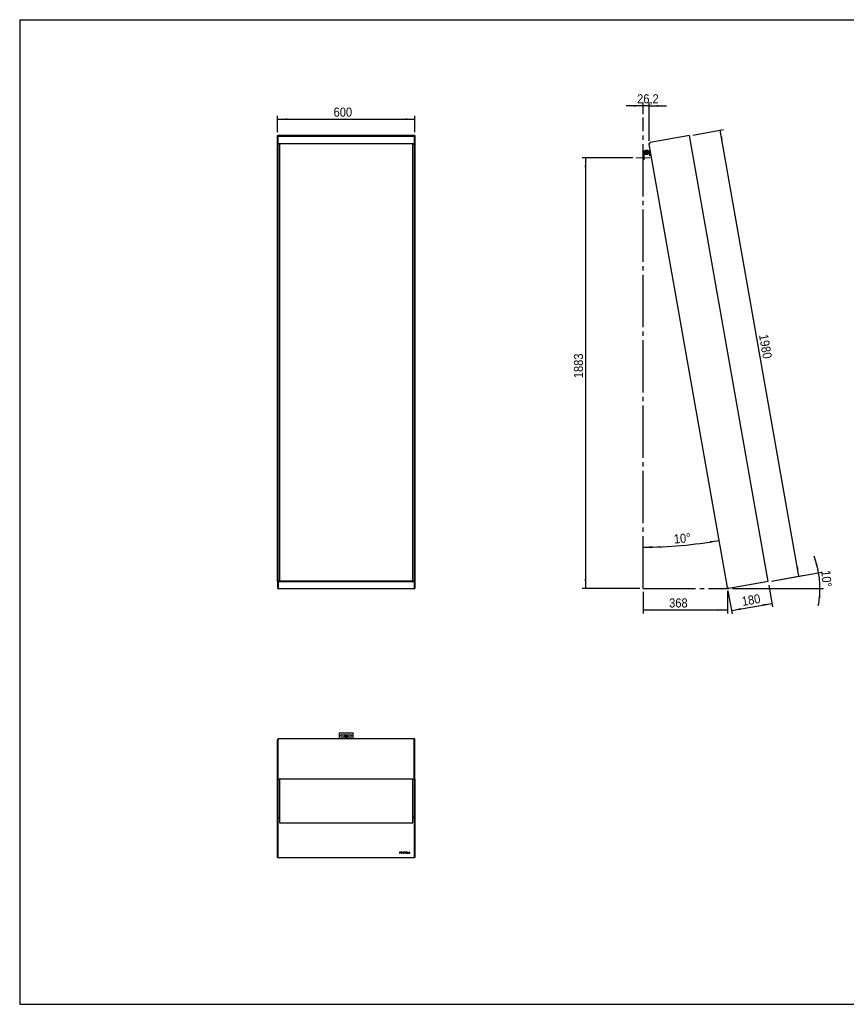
# Model space of a CAD drawing. Header units: millimetres. Extents: x 317 to 6467, y 246 to 4551.
# Tile 1 of 2: x 317 to 3929, y 246 to 4551. Entities that reach past the tile are written whole.
import ezdxf

# ---------------------------------------------------------------- set-up
doc = ezdxf.new("R2010")
doc.units = ezdxf.units.MM
doc.header["$LTSCALE"] = 15
doc.linetypes.add('SLD-Centro', pattern=[19.05, 15.24, -1.27, 1.27, -1.27])
doc.linetypes.add('SLD-Solido', pattern=[0])
for name, color, linetype in [('PIEGHE', 6, 'SLD-Centro'), ('QUOTE', 1, 'SLD-Solido'), ('SCHIZZI', 9, 'Continuous')]:
    doc.layers.add(name, color=color, linetype=linetype)
doc.styles.add('SLDTEXTSTYLE0', font='GOTHIC.TTF', dxfattribs={"width": 0.913})
doc.dimstyles.new('SLDDIMSTYLE0', dxfattribs={"dimtxt": 39.6875, "dimasz": 42, "dimexe": 0, "dimexo": 0.0625, "dimgap": 9.921875, "dimtad": 1, "dimdec": 1, "dimrnd": 1e-09, "dimzin": 12, "dimdsep": 46, "dimtxsty": 'SLDTEXTSTYLE0', "dimsah": 1, "dimcen": 0.09, "dimadec": 0, "dimazin": 3, "dimtfac": 1, "dimtdec": 1, "dimtofl": 0, "dimtmove": 0, "dimatfit": 3, "dimfxl": 1, "dimfrac": 2, "dimtolj": 1, "dimtzin": 12, "dimarcsym": 0})
doc.dimstyles.new('SLDDIMSTYLE1', dxfattribs={"dimtxt": 39.6875, "dimasz": 42, "dimexe": 0, "dimexo": 0.0625, "dimgap": 9.921875, "dimtad": 1, "dimdec": 1, "dimrnd": 1e-09, "dimzin": 12, "dimdsep": 46, "dimtxsty": 'SLDTEXTSTYLE0', "dimsah": 1, "dimcen": 0.09, "dimadec": 0, "dimazin": 3, "dimtfac": 1, "dimtdec": 1, "dimtmove": 0, "dimatfit": 0, "dimfxl": 1, "dimfrac": 2, "dimtolj": 1, "dimtzin": 12, "dimarcsym": 0})
doc.dimstyles.new('SLDDIMSTYLE2', dxfattribs={"dimtxt": 39.6875, "dimasz": 42, "dimexe": 0, "dimexo": 0.0625, "dimgap": 9.921875, "dimtad": 1, "dimdec": 4, "dimlfac": 15, "dimzin": 12, "dimdsep": 46, "dimtxsty": 'SLDTEXTSTYLE0', "dimsah": 1, "dimcen": 0.09, "dimadec": 1, "dimazin": 3, "dimtfac": 1, "dimtdec": 1, "dimtofl": 0, "dimtmove": 0, "dimatfit": 3, "dimfxl": 1, "dimfrac": 2, "dimtolj": 1, "dimtzin": 12, "dimarcsym": 0})
doc.dimstyles.new('SLDDIMSTYLE3', dxfattribs={"dimtxt": 39.6875, "dimasz": 42, "dimexe": 0, "dimexo": 0.0625, "dimgap": 9.921875, "dimtad": 1, "dimdec": 0, "dimrnd": 1e-09, "dimzin": 12, "dimdsep": 46, "dimtxsty": 'SLDTEXTSTYLE0', "dimsah": 1, "dimcen": 0.09, "dimadec": 0, "dimazin": 3, "dimtfac": 1, "dimtdec": 0, "dimtofl": 0, "dimtmove": 0, "dimatfit": 3, "dimfxl": 1, "dimfrac": 2, "dimtolj": 1, "dimtzin": 12, "dimarcsym": 0})

# ---------------------------------------------------------------- blocks, each defined once
blk = doc.blocks.new('_D')
at = {"layer": 'QUOTE', "transparency": 16777216}
for p, q in [((1444.1, 4058.7), (1444.1, 4130.8)), ((1444.1, 4116), (2044.1, 4116)), ((2044.1, 4058.7), (2044.1, 4130.8))]:
    blk.add_line(p, q, dxfattribs=at)
for points in [[(1444.1, 4116), (1486.1, 4112.3), (1486.1, 4119.8)], [(2044.1, 4116), (2002.1, 4119.8), (2002.1, 4112.3)]]:
    blk.add_solid(points, dxfattribs=at)
at = {"layer": 'QUOTE', "transparency": 16777216, "insert": (1688.7, 4166.7), "char_height": 39.69, "attachment_point": 1, "style": 'SLDTEXTSTYLE0'}
blk.add_mtext('600', dxfattribs=at)
blk = doc.blocks.new('_D_1')
at = {"layer": 'QUOTE', "transparency": 16777216}
for p, q in [((3041.2, 4138), (3041.2, 4189.3)), ((3067.4, 4021.8), (3067.4, 4189.3)), ((3041.2, 4174.3), (2966.2, 4174.3)), ((3067.4, 4174.3), (3041.2, 4174.3)), ((3067.4, 4174.3), (3142.4, 4174.3))]:
    blk.add_line(p, q, dxfattribs=at)
for points in [[(3041.2, 4174.3), (2999.2, 4178.1), (2999.2, 4170.6)], [(3067.4, 4174.3), (3109.4, 4170.6), (3109.4, 4178.1)]]:
    blk.add_solid(points, dxfattribs=at)
at = {"layer": 'QUOTE', "transparency": 16777216, "insert": (3014.7, 4225), "char_height": 39.69, "attachment_point": 1, "style": 'SLDTEXTSTYLE0'}
blk.add_mtext('26,2', dxfattribs=at)
blk = doc.blocks.new('_D_2')
at = {"layer": 'QUOTE', "transparency": 16777216}
blk.add_arc((3041.2, 4155.6), 1910.6, 270, 280, dxfattribs=at)
for points in [[(3041.2, 2244.9), (3083.2, 2241.7), (3083.1, 2249.2)], [(3372.9, 2274), (3330.9, 2270.8), (3332.1, 2263.4)]]:
    blk.add_solid(points, dxfattribs=at)
at = {"layer": 'QUOTE', "transparency": 16777216, "insert": (3173.5, 2299.9), "char_height": 39.69, "attachment_point": 1, "rotation": 5.309, "style": 'SLDTEXTSTYLE0'}
blk.add_mtext('10°', dxfattribs=at)
blk = doc.blocks.new('_D_3')
at = {"layer": 'QUOTE', "transparency": 16777216}
for p, q in [((3602.2, 2096.7), (3822.2, 2135.4)), ((3431.1, 2063.8), (3828.4, 2063.8))]:
    blk.add_line(p, q, dxfattribs=at)
for start, end in [(10, 20.7793), (0, 10), (349.2207, 0)]:
    blk.add_arc((3416.1, 2063.8), 397.3, start, end, dxfattribs=at)
for points in [[(3807.4, 2132.8), (3801.6, 2174.6), (3794.3, 2172.9)], [(3813.4, 2063.8), (3807.5, 2022.1), (3815, 2021.7)]]:
    blk.add_solid(points, dxfattribs=at)
at = {"layer": 'QUOTE', "transparency": 16777216, "insert": (3858.4, 2145.5), "char_height": 39.69, "attachment_point": 1, "rotation": 275.375, "style": 'SLDTEXTSTYLE0'}
blk.add_mtext('10°', dxfattribs=at)
blk = doc.blocks.new('_D_4')
at = {"layer": 'QUOTE', "transparency": 16777216}
for p, q in [((2996.2, 3946.8), (2774.3, 3946.8)), ((2789.3, 3946.8), (2789.3, 2063.8)), ((3026.2, 2063.8), (2774.3, 2063.8))]:
    blk.add_line(p, q, dxfattribs=at)
for points in [[(2789.3, 3946.8), (2785.5, 3904.8), (2793, 3904.8)], [(2789.3, 2063.8), (2793, 2105.8), (2785.5, 2105.8)]]:
    blk.add_solid(points, dxfattribs=at)
at = {"layer": 'QUOTE', "transparency": 16777216, "insert": (2738.6, 2983.7), "char_height": 39.69, "attachment_point": 1, "rotation": 90, "style": 'SLDTEXTSTYLE0'}
blk.add_mtext('1883', dxfattribs=at)
blk = doc.blocks.new('_D_5')
at = {"layer": 'QUOTE', "transparency": 16777216}
for p, q in [((3041.2, 2048.8), (3041.2, 1955)), ((3409.1, 2053.7), (3409.1, 1955)), ((3409.1, 1970), (3041.2, 1970))]:
    blk.add_line(p, q, dxfattribs=at)
for points in [[(3041.2, 1970), (3083.2, 1966.2), (3083.2, 1973.7)], [(3409.1, 1970), (3367.1, 1973.7), (3367.1, 1966.2)]]:
    blk.add_solid(points, dxfattribs=at)
at = {"layer": 'QUOTE', "transparency": 16777216, "insert": (3154.6, 2020.7), "char_height": 39.69, "attachment_point": 1, "style": 'SLDTEXTSTYLE0'}
blk.add_mtext('368', dxfattribs=at)
blk = doc.blocks.new('_D_6')
at = {"layer": 'QUOTE', "transparency": 16777216}
for p, q in [((3590, 2079.3), (3606.8, 1984)), ((3411.7, 2053.9), (3429.6, 1952.8)), ((3427, 1967.5), (3604.2, 1998.8))]:
    blk.add_line(p, q, dxfattribs=at)
for points in [[(3604.2, 1998.8), (3562.2, 1995.2), (3563.5, 1987.8)], [(3427, 1967.5), (3469, 1971.1), (3467.7, 1978.5)]]:
    blk.add_solid(points, dxfattribs=at)
at = {"layer": 'QUOTE', "transparency": 16777216, "insert": (3469.3, 2026.5), "char_height": 39.69, "attachment_point": 1, "rotation": 10, "style": 'SLDTEXTSTYLE0'}
blk.add_mtext('180', dxfattribs=at)
blk = doc.blocks.new('_D_7')
at = {"layer": 'QUOTE', "transparency": 16777216}
for p, q in [((3258.4, 4046.6), (3392.6, 4070.2)), ((3721.6, 2117.7), (3377.8, 4067.6)), ((3602.2, 2096.7), (3736.4, 2120.3))]:
    blk.add_line(p, q, dxfattribs=at)
for points in [[(3377.8, 4067.6), (3381.4, 4025.6), (3388.8, 4026.9)], [(3721.6, 2117.7), (3718, 2159.7), (3710.6, 2158.4)]]:
    blk.add_solid(points, dxfattribs=at)
at = {"layer": 'QUOTE', "transparency": 16777216, "insert": (3586, 3179.1), "char_height": 39.69, "attachment_point": 1, "rotation": 280, "style": 'SLDTEXTSTYLE0'}
blk.add_mtext('1980', dxfattribs=at)

msp = doc.modelspace()

# ---------------------------------------------------------------- linework, layer by layer
for p, q in [((1444.0832824, 4043.9716206), (1447.0832824, 4043.9716206)), ((1444.0832824, 2094.0522697), (1444.0832824, 4043.9716206)), ((1447.0832824, 2094.0522697), (1447.0832824, 4043.9716206)), ((2041.0832824, 4043.9716206), (1447.0832824, 4043.9716206)), ((1447.0832824, 4041.0171974), (1447.0832824, 4043.9716206)), ((2041.0832824, 4041.0171974), (1447.0832824, 4041.0171974)), ((1449.7937801, 4007.7095529), (1449.9491127, 4007.2248059)), ((1453.0832824, 4004.3726234), (1450.0832824, 4007.3270467)), ((1453.0832824, 4008.5401797), (1453.0832824, 2097.0066929)), ((2035.0832824, 4008.5401797), (1453.0832824, 4008.5401797)), ((2035.0832824, 2097.0066929), (2035.0832824, 4008.5401797)), ((2035.0832824, 4004.3726234), (2038.0832824, 4007.3270467)), ((2038.2174521, 4007.2248059), (2038.3727848, 4007.7095529)), ((2044.0832824, 4043.9716206), (2041.0832824, 4043.9716206)), ((2041.0832824, 4043.9716206), (2041.0832824, 2094.0522697)), ((2041.0832824, 4041.0171974), (2041.0832824, 4043.9716206)), ((2044.0832824, 4043.9716206), (2044.0832824, 2094.0522697)), ((3409.1374063, 2068.7044442), (3067.3977926, 4006.8061021)), ((3243.6212991, 4043.9716206), (3072.2647501, 4013.7568377)), ((3587.4446909, 2094.0522697), (3243.6212991, 4043.9716206)), ((3041.1698199, 3973.6233859), (3041.1698199, 3976.6233859)), ((3065.7231532, 3976.6233859), (3041.1698199, 3976.6233859)), ((3066.8461224, 3976.6233859), (3041.1698199, 3976.6233859)), ((3065.7231532, 3973.6233859), (3041.1698199, 3973.6233859)), ((3066.8461224, 3973.6233859), (3041.1698199, 3973.6233859)), ((3041.1698199, 3966.6233859), (3041.1698199, 3938.7833859)), ((3044.1698199, 3966.6233859), (3044.1698199, 3938.7833859)), ((3066.0098199, 3973.6233859), (3048.1698199, 3973.6233859)), ((3066.0098199, 3970.6233859), (3048.1698199, 3970.6233859)), ((3049.0098199, 3977.6233859), (3049.0098199, 3976.6233859)), ((3049.3764398, 3969.9233859), (3049.3764398, 3963.3233859)), ((3049.5043353, 3962.6233859), (3049.5240665, 3962.6233859)), ((3052.7311321, 3962.6233859), (3049.5240665, 3962.6233859)), ((3049.651962, 3969.9233859), (3049.651962, 3963.3233859)), ((3052.0098199, 3980.6233859), (3060.0098199, 3980.6233859)), ((3052.7311321, 3962.6233859), (3053.2061718, 3962.6233859)), ((3059.2366166, 3962.6233859), (3053.2061718, 3962.6233859)), ((3056.285342, 3969.9233859), (3056.285342, 3963.3233859)), ((3059.2366166, 3962.6233859), (3059.6919252, 3962.6233859)), ((3062.5153044, 3962.6233859), (3059.6919252, 3962.6233859)), ((3062.6431999, 3969.9233859), (3062.6431999, 3963.3233859)), ((3063.0098199, 3976.6233859), (3063.0098199, 3977.6233859)), ((3066.0098199, 3973.6233859), (3066.0098199, 3970.6233859)), ((3069.7231532, 3955.0700525), (3069.7231532, 3969.6233859)), ((3073.5075148, 3954.8798343), (3070.7853535, 3970.3179786)), ((3072.7231532, 3955.0700525), (3072.7231532, 3969.6233859)), ((3044.1698199, 3938.7833859), (3041.1698199, 3938.7833859)), ((3072.7231532, 3955.0700525), (3069.7231532, 3955.0700525)), ((3076.4619381, 3955.4007788), (3073.5075148, 3954.8798343)), ((1444.0832824, 2094.0522697), (1447.0832824, 2094.0522697)), ((1444.0832824, 2094.0522697), (1444.0832824, 2063.8374868)), ((1447.0832824, 2097.0066929), (2041.0832824, 2097.0066929)), ((1447.0832824, 2097.0066929), (1447.0832824, 2094.0522697)), ((1447.0832824, 2094.0522697), (1447.0832824, 2063.8374868)), ((1447.0832824, 2094.0522697), (2041.0832824, 2094.0522697)), ((2041.0832824, 2097.0066929), (2041.0832824, 2094.0522697)), ((2044.0832824, 2094.0522697), (2041.0832824, 2094.0522697)), ((2041.0832824, 2094.0522697), (2041.0832824, 2063.8374868)), ((2044.0832824, 2094.0522697), (2044.0832824, 2063.8374868)), ((3587.4446909, 2094.0522697), (3416.0881419, 2063.8374868)), ((1444.0832824, 2063.8374868), (1447.0832824, 2063.8374868)), ((1447.4163502, 2063.7463333), (2040.7502147, 2063.7463333)), ((2041.0832824, 2063.8374868), (2044.0832824, 2063.8374868)), ((1714.0832824, 1409.0257355), (1714.0832824, 1433.5790689)), ((1714.0832824, 1433.5790689), (1774.0832824, 1433.5790689)), ((1714.0832824, 1407.9027663), (1714.0832824, 1433.5790689)), ((1724.0832824, 1423.5790689), (1739.0261686, 1423.5790689)), ((1744.5183201, 1421.6187074), (1741.8069612, 1420.5556418)), ((1746.7946414, 1419.8021344), (1744.5183201, 1421.6187074)), ((1749.1403962, 1423.5790689), (1764.0832824, 1423.5790689)), ((1774.0832824, 1409.0257355), (1774.0832824, 1433.5790689)), ((1774.0832824, 1407.9027663), (1774.0832824, 1433.5790689)), ((1444.0832824, 1231.1275896), (1444.0832824, 1402.4841387)), ((1447.0832824, 1402.4841387), (1444.0832824, 1402.4841387)), ((1447.0832824, 1231.1275896), (1447.0832824, 1402.4841387)), ((2038.4163502, 1407.4422496), (1449.7502147, 1407.4422496)), ((1714.0832824, 1407.4422496), (1714.0832824, 1407.9027663)), ((1739.3531239, 1413.5790689), (1724.0832824, 1413.5790689)), ((1741.8069612, 1420.5556418), (1741.3719235, 1417.6760033)), ((1741.3719235, 1417.6760033), (1743.6482447, 1415.8594304)), ((1743.6482447, 1415.8594304), (1746.3596037, 1416.9224959)), ((1746.3596037, 1416.9224959), (1746.7946414, 1419.8021344)), ((1764.0832824, 1413.5790689), (1748.813441, 1413.5790689)), ((1774.0832824, 1407.4422496), (1774.0832824, 1407.9027663)), ((2041.0832824, 1231.1275896), (2041.0832824, 1402.4841387)), ((2044.0832824, 1402.4841387), (2041.0832824, 1402.4841387)), ((2044.0832824, 1231.1275896), (2044.0832824, 1402.4841387)), ((1444.0832824, 1231.1275896), (1447.0832824, 1231.1275896)), ((1444.0832824, 887.3041979), (1444.0832824, 1231.1275896)), ((1447.0832824, 887.3041979), (1447.0832824, 1231.1275896)), ((2041.0832824, 1231.1275896), (1447.0832824, 1231.1275896)), ((1447.0832824, 1230.6066451), (1447.0832824, 1231.1275896)), ((2041.0832824, 1230.6066451), (1447.0832824, 1230.6066451)), ((1453.0832824, 1230.6066451), (1453.0832824, 1039.5426177)), ((2035.0832824, 1039.5426177), (2035.0832824, 1230.6066451)), ((2044.0832824, 1231.1275896), (2041.0832824, 1231.1275896)), ((2041.0832824, 1231.1275896), (2041.0832824, 887.3041979)), ((2041.0832824, 1230.6066451), (2041.0832824, 1231.1275896)), ((2044.0832824, 1231.1275896), (2044.0832824, 887.3041979)), ((1447.6013139, 1060.281968), (1447.6014713, 1059.9925481)), ((1453.0832824, 1063.1780037), (1450.0832824, 1062.6570592)), ((1453.0832824, 1039.5426177), (2035.0832824, 1039.5426177)), ((2035.0832824, 1063.1780037), (2038.0832824, 1062.6570592)), ((2040.5650936, 1059.9925481), (2040.565251, 1060.281968)), ((1977.8143831, 911.8497589), (1976.1701458, 911.8497589)), ((1976.1701458, 911.8497589), (1976.1701458, 907.5212974)), ((1977.8143831, 911.7976645), (1976.1701458, 911.7976645)), ((1976.1701458, 907.5212974), (1977.8143831, 907.5212974)), ((1977.8143831, 911.1210484), (1976.9783653, 911.1210484)), ((1976.9783653, 911.1210484), (1976.9783653, 908.250008)), ((1976.9783653, 908.250008), (1977.8143831, 908.250008)), ((1976.9783653, 908.1979135), (1976.9783653, 908.250008)), ((1976.9783653, 908.1979135), (1977.8143831, 908.1979135)), ((1979.3028206, 909.6731772), (1979.3028206, 909.6855282)), ((1979.3028206, 909.6210827), (1979.3028206, 909.6731772)), ((1980.1490527, 909.6855282), (1980.1490527, 909.6977519)), ((1983.0610219, 911.8198363), (1981.22155, 911.8198363)), ((1981.22155, 911.8198363), (1981.22155, 909.4185168)), ((1983.0610219, 911.7677419), (1981.22155, 911.7677419)), ((1981.22155, 909.4185168), (1983.0783473, 909.4185168)), ((1981.7547602, 910.8630775), (1981.7547602, 911.3502427)), ((1981.7547602, 911.3502427), (1983.0610219, 911.3502427)), ((1982.904317, 910.8630775), (1981.7547602, 910.8630775)), ((1981.7547602, 910.8109831), (1981.7547602, 910.8630775)), ((1982.904317, 910.8109831), (1981.7547602, 910.8109831)), ((1981.7547602, 910.3928472), (1982.904317, 910.3928472)), ((1981.7547602, 909.8886198), (1981.7547602, 910.3928472)), ((1983.0783473, 909.8886198), (1981.7547602, 909.8886198)), ((1981.7547602, 909.8365253), (1981.7547602, 909.8886198)), ((1983.0783473, 909.8365253), (1981.7547602, 909.8365253)), ((1982.904317, 910.3928472), (1982.904317, 910.8630775)), ((1983.0610219, 911.3502427), (1983.0610219, 911.8198363)), ((1983.0783473, 909.4185168), (1983.0783473, 909.8886198)), ((1984.3052222, 909.6855282), (1984.3052222, 909.6731772)), ((1985.2307118, 907.847008), (1984.5726031, 906.4238388)), ((1984.5726031, 906.4238388), (1985.1836486, 906.4238388)), ((1985.2307118, 907.7949135), (1984.5966929, 906.4238388)), ((1985.1505492, 909.6977519), (1985.1505492, 909.6855282)), ((1985.1505492, 909.6334337), (1985.1505492, 909.6855282)), ((1985.1836486, 906.4238388), (1985.7235822, 907.5904377)), ((1985.2307118, 907.7949135), (1985.2307118, 907.847008)), ((1985.5764451, 908.5932901), (1986.7706085, 911.1736358)), ((1985.5764451, 908.5411956), (1986.7706085, 911.1215413)), ((1985.5764451, 908.5411956), (1985.5764451, 908.5932901)), ((1986.0428101, 908.2820952), (1987.3004571, 911.0017401)), ((1986.0428101, 908.2300007), (1986.0428101, 908.2820952)), ((1986.7706085, 911.1215413), (1986.7706085, 911.1736358)), ((1987.6244689, 913.0205598), (1987.0956547, 911.8767529)), ((1987.6244689, 912.9684653), (1987.0956547, 911.8246585)), ((1987.0956547, 911.8246585), (1987.0956547, 911.8767529)), ((1988.2337043, 913.0205598), (1987.6244689, 913.0205598)), ((1987.6244689, 912.9684653), (1987.6244689, 913.0205598)), ((1988.2096349, 912.9684653), (1987.6244689, 912.9684653)), ((1987.6288649, 911.7114784), (1988.2337043, 913.0205598)), ((1987.6288649, 911.6593839), (1987.6288649, 911.7114784)), ((1987.7682443, 910.6617685), (1987.7845354, 910.6466162)), ((1987.7845354, 910.6466162), (1988.3042991, 911.2361549)), ((1987.8149196, 908.7481235), (1987.7995336, 908.7343719)), ((1987.8149196, 908.6960291), (1987.7995336, 908.6822774)), ((1988.3355883, 908.2291258), (1987.8149196, 908.7481235)), ((1987.8149196, 908.6960291), (1987.8149196, 908.7481235)), ((1988.3355883, 908.1770314), (1987.8149196, 908.6960291)), ((1988.3042991, 911.2361549), (1988.2894302, 911.2499065)), ((1988.3207194, 908.2139735), (1988.3355883, 908.2291258)), ((1991.5673027, 911.8804455), (1989.6337044, 907.5212974)), ((1989.6337044, 907.5212974), (1990.4644212, 907.5212974)), ((1991.5673027, 911.828351), (1989.6568121, 907.5212974)), ((1990.4644212, 907.5212974), (1990.9120385, 908.555855)), ((1990.9120385, 908.555855), (1992.9409267, 908.555855)), ((1991.9235088, 910.9047145), (1991.2105793, 909.2664846)), ((1991.2105793, 909.2664846), (1992.6427738, 909.2664846)), ((1991.2105793, 909.2143902), (1991.2105793, 909.2664846)), ((1991.2105793, 909.2143902), (1992.6427738, 909.2143902)), ((1992.3044102, 911.8804455), (1991.5673027, 911.8804455)), ((1991.5673027, 911.828351), (1991.5673027, 911.8804455)), ((1992.3044102, 911.828351), (1991.5673027, 911.828351)), ((1992.6427738, 909.2664846), (1991.9235088, 910.9047145)), ((1992.3100992, 911.8672032), (1992.3044102, 911.8804455)), ((1992.3044102, 911.828351), (1992.3044102, 911.8804455)), ((1992.3100992, 911.8151087), (1992.3044102, 911.828351)), ((1994.2380085, 907.5212974), (1992.3100992, 911.8672032)), ((1994.2148986, 907.5212974), (1992.3100992, 911.8151087)), ((1992.6427738, 909.2143902), (1992.6427738, 909.2664846)), ((1992.9409267, 908.555855), (1993.3822086, 907.5212974)), ((1993.3822086, 907.5212974), (1994.2380085, 907.5212974)), ((1995.980251, 908.7361545), (1995.4922938, 908.1652061)), ((1995.980251, 908.6840601), (1995.4922938, 908.1131116)), ((1995.4922938, 908.1652061), (1995.508197, 908.1509451)), ((1995.6749868, 910.6466162), (1995.6749868, 910.6343925)), ((1995.9971886, 908.7224028), (1995.980251, 908.7361545)), ((1995.980251, 908.6840601), (1995.980251, 908.7361545)), ((1995.9971886, 908.6703084), (1995.980251, 908.6840601)), ((1995.9971886, 908.6703084), (1995.9971886, 908.7224028)), ((1996.4837235, 910.7020049), (1996.4837235, 910.7138466)), ((1996.4837235, 910.6499104), (1996.4837235, 910.7020049)), ((1998.1062394, 908.7002474), (1998.1062394, 908.6878964)), ((1998.1062394, 908.6358019), (1998.1062394, 908.6878964)), ((1998.3384522, 910.764524), (1998.3562948, 910.7512816)), ((1998.3562948, 910.7512816), (1998.7913706, 911.3549539)), ((1998.7913706, 911.3549539), (1998.7750795, 911.3678143)), ((1998.9139417, 908.7613659), (1998.9139417, 908.7735896)), ((2003.8760035, 911.8497589), (2000.3010124, 911.8497589)), ((2000.3010124, 911.8497589), (2000.3010124, 911.1092067)), ((2003.8760035, 911.7976645), (2000.3010124, 911.7976645)), ((2000.3010124, 911.1092067), (2001.6813597, 911.1092067)), ((2001.6813597, 911.1092067), (2001.6813597, 907.5212974)), ((2001.6813597, 907.5212974), (2002.4956561, 907.5212974)), ((2002.4956561, 907.5212974), (2002.4956561, 911.1092067)), ((2002.4956561, 911.1092067), (2003.8760035, 911.1092067)), ((2003.8760035, 911.1092067), (2003.8760035, 911.8497589)), ((2008.8429784, 911.8501409), (2005.572605, 911.8501409)), ((2005.572605, 911.8501409), (2005.572605, 907.5212974)), ((2008.8429784, 911.7980465), (2005.572605, 911.7980465)), ((2005.572605, 907.5212974), (2008.8742677, 907.5212974)), ((2006.381471, 910.0624255), (2006.381471, 911.1333994)), ((2006.381471, 911.1333994), (2008.8429784, 911.1333994)), ((2008.5631853, 910.0624255), (2006.381471, 910.0624255)), ((2006.381471, 910.010331), (2006.381471, 910.0624255)), ((2008.5631853, 910.010331), (2006.381471, 910.010331)), ((2006.381471, 909.346066), (2008.5631853, 909.346066)), ((2006.381471, 908.2376569), (2006.381471, 909.346066)), ((2008.8742677, 908.2376569), (2006.381471, 908.2376569)), ((2006.381471, 908.1855625), (2006.381471, 908.2376569)), ((2008.8742677, 908.1855625), (2006.381471, 908.1855625)), ((2008.5631853, 909.346066), (2008.5631853, 910.0624255)), ((2008.8429784, 911.1333994), (2008.8429784, 911.8501409)), ((2008.8742677, 907.5212974), (2008.8742677, 908.2376569)), ((2011.4790333, 911.8497589), (2010.6704259, 911.8497589)), ((2010.6704259, 911.8497589), (2010.6704259, 907.5212974)), ((2011.4790333, 911.7976645), (2010.6704259, 911.7976645)), ((2010.6704259, 907.5212974), (2013.7665104, 907.5212974)), ((2011.4790333, 908.250008), (2011.4790333, 911.8497589)), ((2013.7665104, 908.250008), (2011.4790333, 908.250008)), ((2011.4790333, 908.1979135), (2011.4790333, 908.250008)), ((2013.7665104, 908.1979135), (2011.4790333, 908.1979135)), ((2013.7665104, 907.5212974), (2013.7665104, 908.250008)), ((2016.2593071, 911.8497589), (2015.4512169, 911.8497589)), ((2015.4512169, 911.8497589), (2015.4512169, 907.5212974)), ((2016.2593071, 911.7976645), (2015.4512169, 911.7976645)), ((2015.4512169, 907.5212974), (2018.5473014, 907.5212974)), ((2016.2593071, 908.250008), (2016.2593071, 911.8497589)), ((2018.5473014, 908.250008), (2016.2593071, 908.250008)), ((2016.2593071, 908.1979135), (2016.2593071, 908.250008)), ((2018.5473014, 908.1979135), (2016.2593071, 908.1979135)), ((2018.5473014, 907.5212974), (2018.5473014, 908.250008)), ((2020.2751922, 911.8501409), (2020.2751922, 907.5212974)), ((2021.0832824, 911.8501409), (2020.2751922, 911.8501409)), ((2021.0832824, 911.7980465), (2020.2751922, 911.7980465)), ((2020.2751922, 907.5212974), (2021.0832824, 907.5212974)), ((2021.0832824, 907.5212974), (2021.0832824, 911.8501409)), ((1444.0832824, 887.3041979), (1447.0832824, 887.3041979)), ((1447.0832824, 887.8251424), (2041.0832824, 887.8251424)), ((1447.0832824, 887.8251424), (1447.0832824, 887.3041979)), ((1447.0832824, 887.3041979), (2041.0832824, 887.3041979)), ((2041.0832824, 887.8251424), (2041.0832824, 887.3041979)), ((2044.0832824, 887.3041979), (2041.0832824, 887.3041979))]:
    msp.add_line(p, q)
at = {"color": 7, "linetype": 'SLD-Centro', "lineweight": 18, "true_color": 0xffffff}
msp.add_line((3072.1698199, 3946.7833859), (3011.1698199, 3946.7833859), dxfattribs=at)
msp.add_circle((1744.0832824, 1418.7390689), 7)
for centre, radius, start, end in [((3048.1698199, 3966.6233859), 7, 90, 180), ((3048.1698199, 3966.6233859), 4, 90, 180), ((3052.0098199, 3977.6233859), 3, 90, 180), ((3060.0098199, 3977.6233859), 3, 0, 90), ((3065.7231532, 3969.6233859), 7, 0, 90), ((3065.7231532, 3969.6233859), 4, 0, 90), ((3066.8461224, 3969.6233859), 7, 10, 90), ((3066.8461224, 3969.6233859), 4, 10, 90), ((1724.0832824, 1418.5790689), 5, 90, 270), ((1764.0832824, 1418.5790689), 5, 270, 90)]:
    msp.add_arc(centre, radius, start, end)
for points in [[(1447.0832824, 4010.8024145), (1447.3332824, 4010.6897418), (1447.8332824, 4010.4643965), (1448.5832824, 4009.6089929), (1449.3332824, 4008.5119552), (1449.8332824, 4007.7220162), (1450.0832824, 4007.3270467)], [(2038.0832824, 4007.3270467), (2038.3332824, 4007.7220162), (2038.8332824, 4008.5119552), (2039.5832824, 4009.6089929), (2040.3332824, 4010.4643965), (2040.8332824, 4010.6897418), (2041.0832824, 4010.8024145)], [(3072.2647501, 4013.7568377), (3071.5061335, 4013.5314924), (3069.9889004, 4013.0808018), (3068.2766972, 4011.3699945), (3067.2546722, 4009.1759192), (3067.3500858, 4007.5960412), (3067.3977926, 4006.8061021)], [(3067.3977926, 4006.8061021), (3067.3997878, 4007.3141673), (3067.4037781, 4008.3302975), (3068.509722, 4010.0484451), (3070.202389, 4011.8700479), (3071.5772964, 4013.1279078), (3072.2647501, 4013.7568377)], [(3416.0881419, 2063.8374868), (3415.22704, 2064.1933646), (3413.5048363, 2064.9051202), (3411.2912247, 2066.0379407), (3409.6643363, 2067.2742163), (3409.3130496, 2068.2277016), (3409.1374063, 2068.7044442)], [(3409.1374063, 2068.7044442), (3409.3627516, 2067.9458277), (3409.8134422, 2066.4285946), (3411.5242495, 2064.7163913), (3413.7183248, 2063.6943663), (3415.2982028, 2063.78978), (3416.0881419, 2063.8374868)], [(1450.0832824, 1407.3510961), (1449.2970602, 1407.3491009), (1447.7246157, 1407.3451106), (1445.741346, 1406.2391668), (1444.3538507, 1404.5464997), (1444.1734719, 1403.1715923), (1444.0832824, 1402.4841387)], [(1450.0832824, 1062.6570592), (1449.8332824, 1062.5443865), (1449.3332824, 1062.3190412), (1448.5832824, 1061.4636376), (1447.8332824, 1060.3665999), (1447.3332824, 1059.5766609), (1447.0832824, 1059.1816914)], [(2041.0832824, 1059.1816914), (2040.8332824, 1059.5766609), (2040.3332824, 1060.3665999), (2039.5832824, 1061.4636376), (2038.8332824, 1062.3190412), (2038.3332824, 1062.5443865), (2038.0832824, 1062.6570592)]]:
    msp.add_open_spline(points, degree=3)
for points, knots in [([(1450.0832824, 4007.3270467), (1449.6828275, 4007.8252185), (1449.0264247, 4008.6417932), (1448.5132668, 4009.5184196), (1448.3131737, 4009.8602381)], [0, 0, 0, 0, 0.6100750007, 1, 1, 1, 1]), ([(2039.8533912, 4009.8602381), (2039.6532981, 4009.5184196), (2039.1401402, 4008.6417932), (2038.4837374, 4007.8252185), (2038.0832824, 4007.3270467)], [0, 0, 0, 0, 0.3899249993, 1, 1, 1, 1]), ([(3049.5043353, 3970.6233859), (3049.5002596, 3970.6190623), (3049.4567275, 3970.5728834), (3049.4146121, 3970.2321855), (3049.3764398, 3969.9233859)], [0, 0, 0, 0, 0.0936260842, 1, 1, 1, 1]), ([(3049.3764398, 3963.3233859), (3049.3861705, 3963.2333682), (3049.4274825, 3962.8511966), (3049.4710386, 3962.7220857), (3049.5043353, 3962.6233859)], [0, 0, 0, 0, 0.2355424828, 1, 1, 1, 1]), ([(3049.651962, 3969.9233859), (3049.6422313, 3970.0134035), (3049.6009193, 3970.3955751), (3049.5573632, 3970.524686), (3049.5240665, 3970.6233859)], [0, 0, 0, 0, 0.2355424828, 1, 1, 1, 1]), ([(3049.5240665, 3962.6233859), (3049.5281422, 3962.6277094), (3049.5716743, 3962.6738884), (3049.6137897, 3963.0145862), (3049.651962, 3963.3233859)], [0, 0, 0, 0, 0.0936260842, 1, 1, 1, 1]), ([(3052.7311321, 3970.6233859), (3051.7699672, 3970.4894243), (3050.7232375, 3970.3435373), (3049.7329156, 3969.9551357), (3049.651962, 3969.9233859)], [0, 0, 0, 0, 0.91825523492, 1, 1, 1, 1]), ([(3049.651962, 3963.3233859), (3049.664293, 3963.3185179), (3050.1609849, 3963.1224349), (3051.1719175, 3962.7736831), (3052.2077358, 3962.6738376), (3052.7311321, 3962.6233859)], [0, 0, 0, 0, 0.0124376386, 0.5009873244, 1, 1, 1, 1]), ([(3056.285342, 3969.9233859), (3056.273011, 3969.9282539), (3055.776319, 3970.1243368), (3054.7653865, 3970.4730886), (3053.7295681, 3970.5729342), (3053.2061718, 3970.6233859)], [0, 0, 0, 0, 0.01243763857, 0.50098732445, 1, 1, 1, 1]), ([(3053.2061718, 3962.6233859), (3054.1673368, 3962.7573474), (3055.2140664, 3962.9032345), (3056.2043884, 3963.2916361), (3056.285342, 3963.3233859)], [0, 0, 0, 0, 0.91825523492, 1, 1, 1, 1]), ([(3059.2366166, 3970.6233859), (3058.3153743, 3970.4894243), (3057.3121214, 3970.3435373), (3056.3629332, 3969.9551357), (3056.285342, 3969.9233859)], [0, 0, 0, 0, 0.9182552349, 1, 1, 1, 1]), ([(3056.285342, 3963.3233859), (3056.2971608, 3963.3185179), (3056.7732223, 3963.1224349), (3057.7421651, 3962.7736831), (3058.73496, 3962.6738376), (3059.2366166, 3962.6233859)], [0, 0, 0, 0, 0.0124376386, 0.5009873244, 1, 1, 1, 1]), ([(3062.6431999, 3969.9233859), (3062.6313811, 3969.9282539), (3062.1553196, 3970.1243368), (3061.1863768, 3970.4730886), (3060.1935819, 3970.5729342), (3059.6919252, 3970.6233859)], [0, 0, 0, 0, 0.0124376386, 0.5009873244, 1, 1, 1, 1]), ([(3059.6919252, 3962.6233859), (3060.6131675, 3962.7573474), (3061.6164205, 3962.9032345), (3062.5656087, 3963.2916361), (3062.6431999, 3963.3233859)], [0, 0, 0, 0, 0.9182552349, 1, 1, 1, 1]), ([(3062.5153044, 3970.6233859), (3062.5193801, 3970.6190623), (3062.5629122, 3970.5728834), (3062.6050276, 3970.2321855), (3062.6431999, 3969.9233859)], [0, 0, 0, 0, 0.09362608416, 1, 1, 1, 1]), ([(3062.6431999, 3963.3233859), (3062.6334692, 3963.2333682), (3062.5921572, 3962.8511966), (3062.5486012, 3962.7220857), (3062.5153044, 3962.6233859)], [0, 0, 0, 0, 0.23554248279, 1, 1, 1, 1]), ([(1447.0832824, 1402.4841387), (1447.3332824, 1403.2441023), (1447.8332824, 1404.7640297), (1448.5832824, 1406.4560259), (1449.2222599, 1407.3921805), (1449.6112373, 1407.3452014), (1449.7502147, 1407.3284162)], [0, 0, 0, 0, 0.2812219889, 0.5624439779, 0.8436659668, 1, 1, 1, 1]), ([(1447.4237349, 1403.4745869), (1447.3845891, 1403.43521), (1447.118331, 1403.1673802), (1447.0994163, 1402.798654), (1447.0832824, 1402.4841387)], [0, 0, 0, 0, 0.1470221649, 1, 1, 1, 1]), ([(2038.4163502, 1407.3284162), (2038.5553276, 1407.3452014), (2038.944305, 1407.3921805), (2039.5832824, 1406.4560259), (2040.3332824, 1404.7640297), (2040.8332824, 1403.2441023), (2041.0832824, 1402.4841387)], [0, 0, 0, 0, 0.1563340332, 0.4375560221, 0.7187780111, 1, 1, 1, 1]), ([(2044.0832824, 1402.4841387), (2043.9933923, 1403.1724693), (2043.813612, 1404.5491305), (2042.4216275, 1406.2286438), (2040.6721143, 1407.257176), (2039.3661152, 1407.2795372), (2038.8424477, 1407.2885035)], [0, 0, 0, 0, 0.2725265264, 0.5450530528, 0.8175795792, 1, 1, 1, 1]), ([(2041.0832824, 1402.4841387), (2041.0671486, 1402.798654), (2041.0482339, 1403.1673802), (2040.7819758, 1403.43521), (2040.74283, 1403.4745869)], [0, 0, 0, 0, 0.8529778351, 1, 1, 1, 1]), ([(1447.1982501, 1059.3610814), (1447.225573, 1059.5947974), (1447.3079209, 1060.2991895), (1447.9214806, 1061.3166437), (1448.9016574, 1062.2641166), (1449.6894074, 1062.5260783), (1450.0832824, 1062.6570592)], [0, 0, 0, 0, 0.1420123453, 0.4280082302, 0.7140041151, 1, 1, 1, 1]), ([(1447.8620945, 1061.0835923), (1447.8524905, 1061.0562918), (1447.7650891, 1060.8078438), (1447.6776878, 1060.5248363), (1447.5998905, 1060.2729268)], [0, 0, 0, 0, 0.1098839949, 1, 1, 1, 1]), ([(2038.0832824, 1062.6570592), (2038.4771574, 1062.5260783), (2039.2649074, 1062.2641166), (2040.2450842, 1061.3166437), (2040.858644, 1060.2991895), (2040.9409919, 1059.5947974), (2040.9683148, 1059.3610814)], [0, 0, 0, 0, 0.2859958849, 0.5719917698, 0.8579876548, 1, 1, 1, 1]), ([(2040.5666744, 1060.2729268), (2040.4888771, 1060.5248363), (2040.4014757, 1060.8078438), (2040.3140744, 1061.0562918), (2040.3044704, 1061.0835923)], [0, 0, 0, 0, 0.8901160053, 1, 1, 1, 1]), ([(1980.1490527, 909.6977519), (1980.1083548, 910.027955), (1980.0289449, 910.6722491), (1979.4092049, 911.3815616), (1978.6389231, 911.7830942), (1978.0968996, 911.8269172), (1977.8143831, 911.8497589)], [0, 0, 0, 0, 0.2795319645, 0.5454242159, 0.7630634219, 1, 1, 1, 1]), ([(1980.1490527, 909.6456574), (1980.1083548, 909.9758606), (1980.0289449, 910.6201547), (1979.4092049, 911.3294671), (1978.6389231, 911.7309998), (1978.0968996, 911.7748228), (1977.8143831, 911.7976645)], [0, 0, 0, 0, 0.27953196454, 0.5454242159, 0.76306342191, 1, 1, 1, 1]), ([(1979.3028206, 909.6855282), (1979.2785198, 909.9071631), (1979.2317766, 910.3334842), (1978.8418194, 910.8116239), (1978.3455947, 911.0781688), (1977.9966187, 911.1063383), (1977.8143831, 911.1210484)], [0, 0, 0, 0, 0.2871228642, 0.5522892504, 0.7662049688, 1, 1, 1, 1]), ([(1977.8143831, 907.5212974), (1978.1699839, 907.5574483), (1978.8500269, 907.6265823), (1979.6259221, 908.1891754), (1980.0745325, 908.9112978), (1980.1237346, 909.4224852), (1980.1490527, 909.6855282)], [0, 0, 0, 0, 0.2961766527, 0.5664015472, 0.7768821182, 1, 1, 1, 1]), ([(1977.8143831, 908.250008), (1978.0435415, 908.2728858), (1978.4809024, 908.3165492), (1978.9780407, 908.6863276), (1979.2578053, 909.1629172), (1979.287432, 909.4987432), (1979.3028206, 909.6731772)], [0, 0, 0, 0, 0.2938710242, 0.5608682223, 0.7719072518, 1, 1, 1, 1]), ([(1977.8143831, 908.1979135), (1978.0435415, 908.2207913), (1978.4809024, 908.2644548), (1978.9780407, 908.6342331), (1979.2578053, 909.1108227), (1979.287432, 909.4466488), (1979.3028206, 909.6210827)], [0, 0, 0, 0, 0.2938710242, 0.5608682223, 0.7719072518, 1, 1, 1, 1]), ([(1987.0956547, 911.8767529), (1987.0023725, 911.8913896), (1986.8648844, 911.9129626), (1986.7055145, 911.9212738), (1986.6313441, 911.9231621), (1986.5978301, 911.9235218), (1986.5829083, 911.9235933), (1986.5763081, 911.9236071), (1986.5733972, 911.9236098), (1986.5721151, 911.9236103), (1986.5715507, 911.9236104), (1986.5712792, 911.9236104), (1986.2659259, 911.9236187), (1985.6639073, 911.8156483), (1984.9150324, 911.324269), (1984.4001345, 910.578589), (1984.3374983, 909.9892243), (1984.3052222, 909.6855282)], [0, 0, 0, 0, 0.069264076, 0.1020879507, 0.1170424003, 0.1237264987, 0.126688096, 0.1279952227, 0.1285711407, 0.1288246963, 0.1289362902, 0.1289853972, 0.1290239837, 0.3530678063, 0.5641120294, 0.7753895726, 1, 1, 1, 1]), ([(1987.0956547, 911.8246585), (1987.0023725, 911.8392952), (1986.8648844, 911.8608681), (1986.7055145, 911.8691794), (1986.6313441, 911.8710677), (1986.5978301, 911.8714274), (1986.5829083, 911.8714988), (1986.5763081, 911.8715126), (1986.5733972, 911.8715153), (1986.5721151, 911.8715158), (1986.5715507, 911.8715159), (1986.5712792, 911.871516), (1986.2659259, 911.8715242), (1985.6639073, 911.7635538), (1984.9150324, 911.2721745), (1984.4001345, 910.5264946), (1984.3374983, 909.9371298), (1984.3052222, 909.6334337)], [0, 0, 0, 0, 0.069264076, 0.1020879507, 0.1170424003, 0.1237264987, 0.126688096, 0.1279952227, 0.1285711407, 0.1288246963, 0.1289362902, 0.1289853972, 0.1290239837, 0.3530678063, 0.5641120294, 0.7753895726, 1, 1, 1, 1]), ([(1984.3052222, 909.6731772), (1984.3209162, 909.4649697), (1984.351451, 909.0598742), (1984.6270197, 908.3903894), (1985.0036376, 908.0513968), (1985.2307118, 907.847008)], [0, 0, 0, 0, 0.2957242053, 0.5753710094, 1, 1, 1, 1]), ([(1986.7706085, 911.1736358), (1986.732578, 911.178204), (1986.6776627, 911.1848004), (1986.6148749, 911.1879582), (1986.5870002, 911.1886265), (1986.5746496, 911.1887564), (1986.5691955, 911.1887819), (1986.5667916, 911.1887869), (1986.5657331, 911.1887878), (1986.5652672, 911.188788), (1986.5650622, 911.1887881), (1986.5649635, 911.1887881), (1986.3739232, 911.1887923), (1985.9934082, 911.1151144), (1985.525876, 910.7841107), (1985.2085666, 910.2879063), (1985.170386, 909.8995317), (1985.1505492, 909.6977519)], [0, 0, 0, 0, 0.0458800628, 0.0662497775, 0.0752889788, 0.0792849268, 0.0810471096, 0.0818232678, 0.0821649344, 0.0823152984, 0.0823814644, 0.0824105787, 0.0824334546, 0.3112585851, 0.5307913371, 0.7562229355, 1, 1, 1, 1]), ([(1985.1505492, 909.6855282), (1985.1736647, 909.4504625), (1985.2136153, 909.0441974), (1985.4688779, 908.7269694), (1985.5764451, 908.5932901)], [0, 0, 0, 0, 0.5786018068, 1, 1, 1, 1]), ([(1985.1505492, 909.6334337), (1985.1736647, 909.398368), (1985.2136153, 908.9921029), (1985.4688779, 908.6748749), (1985.5764451, 908.5411956)], [0, 0, 0, 0, 0.5786018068, 1, 1, 1, 1]), ([(1985.7235822, 907.5904377), (1985.8195846, 907.5593269), (1986.0144112, 907.4961909), (1986.3749461, 907.4435435), (1986.9176656, 907.4445685), (1987.6632578, 907.618589), (1988.0970102, 908.0113867), (1988.3207194, 908.2139735)], [0, 0, 0, 0, 0.10701728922, 0.21717985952, 0.38444670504, 0.68252629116, 1, 1, 1, 1]), ([(1987.7995336, 908.7343719), (1987.6997855, 908.6462031), (1987.5078818, 908.4765765), (1987.1741665, 908.2811502), (1986.8305756, 908.1908517), (1986.4429386, 908.1665056), (1986.1933418, 908.2386094), (1986.0428101, 908.2820952)], [0, 0, 0, 0, 0.2086834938, 0.4014827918, 0.598412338, 0.7578028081, 1, 1, 1, 1]), ([(1987.7995336, 908.6822774), (1987.6997855, 908.5941086), (1987.5078818, 908.424482), (1987.1741665, 908.2290558), (1986.8305756, 908.1387573), (1986.4429386, 908.1144112), (1986.1933418, 908.186515), (1986.0428101, 908.2300007)], [0, 0, 0, 0, 0.2086834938, 0.4014827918, 0.598412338, 0.7578028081, 1, 1, 1, 1]), ([(1987.3004571, 911.0017401), (1987.3894445, 910.9485222), (1987.5558247, 910.8490204), (1987.7008056, 910.7212171), (1987.7682443, 910.6617685)], [0, 0, 0, 0, 0.5348435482, 1, 1, 1, 1]), ([(1988.2894302, 911.2499065), (1988.1820749, 911.3465447), (1987.9811244, 911.5274345), (1987.7407993, 911.6529964), (1987.6288649, 911.7114784)], [0, 0, 0, 0, 0.5342377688, 1, 1, 1, 1]), ([(1988.2894302, 911.1978121), (1988.1820749, 911.2944503), (1987.9811244, 911.4753401), (1987.7407993, 911.6009019), (1987.6288649, 911.6593839)], [0, 0, 0, 0, 0.5342377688, 1, 1, 1, 1]), ([(1995.508197, 908.1509451), (1995.7091991, 907.9990303), (1996.1074103, 907.6980675), (1996.8656824, 907.4648832), (1997.6924169, 907.4286446), (1998.4315025, 907.6899873), (1998.8555437, 908.2176273), (1998.8940854, 908.576486), (1998.9139417, 908.7613659)], [0, 0, 0, 0, 0.1759074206, 0.3484953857, 0.5452360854, 0.7483254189, 0.8703401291, 1, 1, 1, 1]), ([(1998.7750795, 911.3678143), (1998.618763, 911.4772341), (1998.3097394, 911.6935473), (1997.7590206, 911.872868), (1997.1727084, 911.9339965), (1996.585142, 911.8587489), (1996.0836677, 911.5942611), (1995.736323, 911.1688555), (1995.6956973, 910.8229531), (1995.6749868, 910.6466162)], [0, 0, 0, 0, 0.1460703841, 0.2887681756, 0.4377556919, 0.5951452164, 0.7341477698, 0.8644717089, 1, 1, 1, 1]), ([(1998.7750795, 911.3157198), (1998.618763, 911.4251396), (1998.3097394, 911.6414528), (1997.7590206, 911.8207735), (1997.1727084, 911.8819021), (1996.585142, 911.8066545), (1996.0836677, 911.5421666), (1995.736323, 911.116761), (1995.6956973, 910.7708587), (1995.6749868, 910.5945218)], [0, 0, 0, 0, 0.1460703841, 0.2887681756, 0.4377556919, 0.5951452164, 0.7341477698, 0.8644717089, 1, 1, 1, 1]), ([(1995.6749868, 910.6343925), (1995.6828547, 910.5002815), (1995.6974623, 910.2512918), (1995.8689683, 909.9180377), (1996.322879, 909.5338265), (1996.7898146, 909.4198951), (1997.1409271, 909.3342243)], [0, 0, 0, 0, 0.187253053, 0.3476526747, 0.5094670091, 1, 1, 1, 1]), ([(1998.1062394, 908.6878964), (1998.0960637, 908.613516), (1998.0756677, 908.4644275), (1997.8999816, 908.2903123), (1997.6521955, 908.18911), (1997.3403624, 908.1600073), (1996.9384233, 908.1967163), (1996.4571301, 908.3645958), (1996.1566453, 908.598355), (1995.9971886, 908.7224028)], [0, 0, 0, 0, 0.0886000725, 0.1775904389, 0.2803752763, 0.4039243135, 0.5463947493, 0.7592876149, 1, 1, 1, 1]), ([(1998.1062394, 908.6358019), (1998.0960637, 908.5614215), (1998.0756677, 908.4123331), (1997.8999816, 908.2382179), (1997.6521955, 908.1370155), (1997.3403624, 908.1079128), (1996.9384233, 908.1446218), (1996.4571301, 908.3125013), (1996.1566453, 908.5462606), (1995.9971886, 908.6703084)], [0, 0, 0, 0, 0.0886000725, 0.1775904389, 0.2803752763, 0.4039243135, 0.5463947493, 0.7592876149, 1, 1, 1, 1]), ([(1996.4837235, 910.7138466), (1996.4933274, 910.7831406), (1996.5125948, 910.9221592), (1996.6739629, 911.0853039), (1996.9006186, 911.1821301), (1997.2728809, 911.2203), (1997.7943904, 911.1191617), (1998.1489548, 910.8880447), (1998.3384522, 910.764524)], [0, 0, 0, 0, 0.0943892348, 0.1893649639, 0.2976914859, 0.4258978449, 0.6931705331, 1, 1, 1, 1]), ([(1997.4985555, 910.0491831), (1997.3169938, 910.0943477), (1997.0207203, 910.1680474), (1996.6723525, 910.309894), (1996.4989702, 910.5046924), (1996.4888073, 910.6362133), (1996.4837235, 910.7020049)], [0, 0, 0, 0, 0.4294113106, 0.7007160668, 0.8502874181, 1, 1, 1, 1]), ([(1997.4985555, 909.9970887), (1997.3169938, 910.0422532), (1997.0207203, 910.115953), (1996.6723525, 910.2577995), (1996.4989702, 910.4525979), (1996.4888073, 910.5841189), (1996.4837235, 910.6499104)], [0, 0, 0, 0, 0.4294113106, 0.7007160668, 0.8502874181, 1, 1, 1, 1]), ([(1997.1409271, 909.3342243), (1997.3230292, 909.2896347), (1997.6140377, 909.2183784), (1997.9499494, 909.0679843), (1998.095978, 908.8771552), (1998.102852, 908.7586456), (1998.1062394, 908.7002474)], [0, 0, 0, 0, 0.4490962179, 0.7176787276, 0.8608800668, 1, 1, 1, 1]), ([(1998.9139417, 908.7735896), (1998.8981878, 908.9445243), (1998.8671081, 909.2817503), (1998.5156829, 909.6644209), (1998.0440662, 909.9026514), (1997.6943068, 909.9966016), (1997.4985555, 910.0491831)], [0, 0, 0, 0, 0.2440398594, 0.4814504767, 0.7097813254, 1, 1, 1, 1]), ([(1998.9139417, 908.7214951), (1998.8981878, 908.8924298), (1998.8671081, 909.2296559), (1998.5156829, 909.6123264), (1998.0440662, 909.850557), (1997.6943068, 909.9445072), (1997.4985555, 909.9970887)], [0, 0, 0, 0, 0.2440398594, 0.4814504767, 0.7097813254, 1, 1, 1, 1])]:
    msp.add_open_spline(points, degree=3, knots=knots)
at = {"layer": 'PIEGHE', "color": 6, "true_color": 0xff00ff}
for q in [(3041.1698199, 4122.9513764), (3416.0881419, 2063.8374868)]:
    msp.add_line((3041.1698199, 2063.8374868), q, dxfattribs=at)
at = {"layer": 'QUOTE', "color": 7, "true_color": 0xffffff}
msp.add_line((317.4501187, 4551.0233839), (6467.1556982, 4551.0233839), dxfattribs=at)
at = {"layer": 'SCHIZZI', "color": 7, "true_color": 0xffffff}
for p, q in [((317.4501187, 4551.0233839), (317.4501187, 246.0233839)), ((317.4501187, 246.0233839), (6467.4501187, 246.0233839))]:
    msp.add_line(p, q, dxfattribs=at)

# ---------------------------------------------------------------- dimensions: what is measured, and where the dimension line sits
at = {"layer": 'QUOTE'}
for base, p1, p2, dimstyle, picture, middle in [((3041.1698199, 4174.3215223), (3067.3977926, 4006.8061021), (3041.1698199, 4122.9513764), 'SLDDIMSTYLE1', '_D_1', (3066.0021239, 4174.3215223)), ((2044.0832824, 4116.0182901), (1444.0832824, 4043.9716206), (2044.0832824, 4043.9716206), 'SLDDIMSTYLE0', '_D', (1732.6878838, 4116.0182901)), ((3041.1698199, 1969.998514), (3409.1374063, 2068.7044442), (3041.1698199, 2063.8374868), 'SLDDIMSTYLE0', '_D_5', (3198.5588848, 1969.998514))]:
    dim = msp.add_linear_dim(base=base, p1=p1, p2=p2, dimstyle=dimstyle, dxfattribs=at)
    dim.commit()
    dim.dimension.update_dxf_attribs({"geometry": picture, "text_midpoint": middle, "dimtype": 160})
for base, line1, line2, picture, middle in [((3207.6903835, 2252.2135749), ((3041.1698199, 2063.8374868), (3041.1698199, 4122.9513764)), ((3409.1374063, 2068.7044442), (3067.3977926, 4006.8061021)), '_D_2', (3217.9533035, 2253.1393583)), ((3811.9128125, 2098.4676582), ((3416.0881419, 2063.8374868), (3041.1698199, 2063.8374868)), ((3587.4446909, 2094.0522697), (3416.0881419, 2063.8374868)), '_D_3', (3811.6776634, 2101.0577655))]:
    dim = msp.add_angular_dim_2l(base=base, line1=line1, line2=line2, dimstyle='SLDDIMSTYLE2', dxfattribs=at)
    dim.commit()
    dim.dimension.update_dxf_attribs({"geometry": picture, "text_midpoint": middle, "dimtype": 162})
for base, p1, p2, angle, dimstyle, picture, middle in [((3377.8049147, 4067.6318125), (3587.4446909, 2094.0522697), (3243.6212991, 4043.9716206), 280, 'SLDDIMSTYLE0', '_D_7', (3546.2143321, 3112.5345455)), ((2789.2853146, 2063.8374868), (3011.1698199, 3946.7833859), (3041.1698199, 2063.8374868), 90, 'SLDDIMSTYLE3', '_D_4', (2789.2853146, 3042.3225025)), ((3604.2393193, 1998.8051989), (3409.1374063, 2068.7044442), (3587.4446909, 2094.0522697), 10, 'SLDDIMSTYLE0', '_D_6', (3521.4710188, 1984.2109144))]:
    dim = msp.add_linear_dim(base=base, p1=p1, p2=p2, angle=angle, dimstyle=dimstyle, dxfattribs=at)
    dim.commit()
    dim.dimension.update_dxf_attribs({"geometry": picture, "text_midpoint": middle, "dimtype": 160})

doc.saveas('drawing.dxf')
